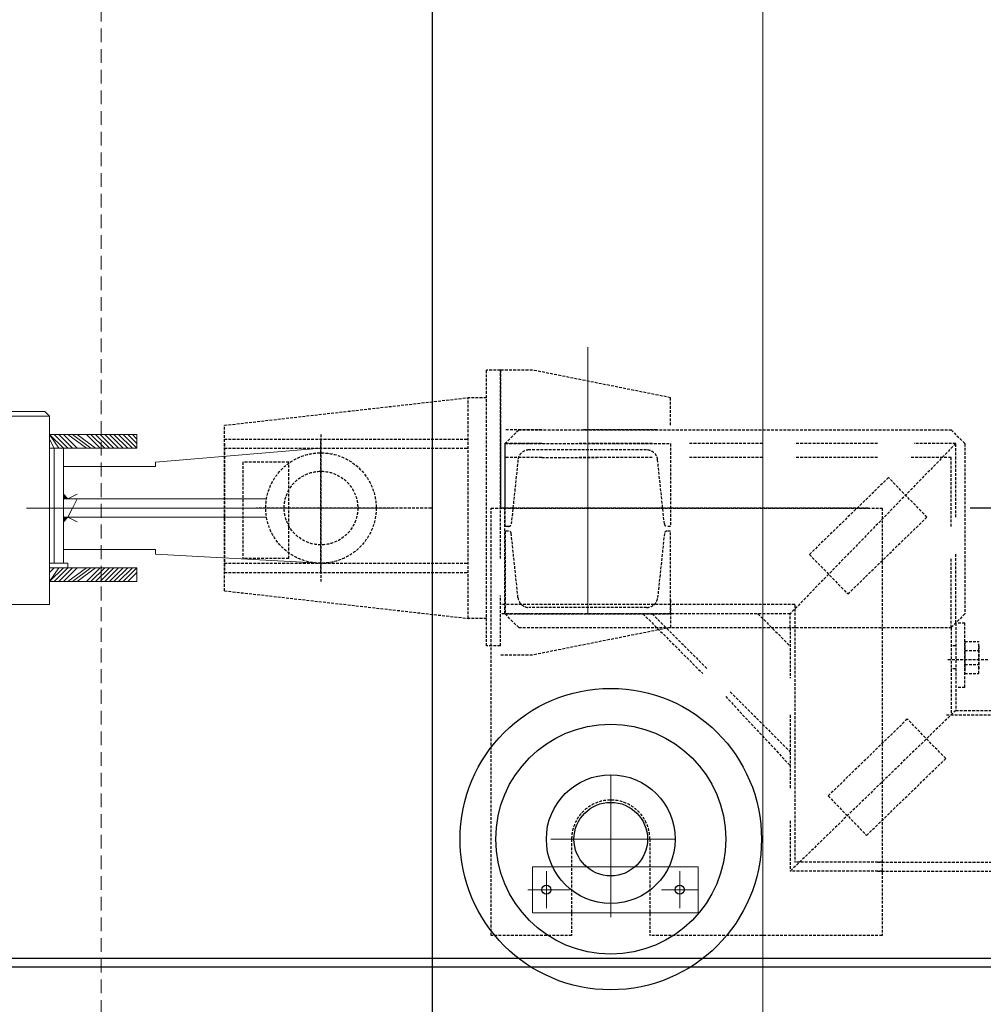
# Model space of a CAD drawing. Header units: inches. Extents: x -204116 to 930598, y -391373 to 256461.
# Tile 120 of 225: x 361261 to 362135, y -248351 to -247458. Entities that reach past the tile are written whole.
import ezdxf

# ---------------------------------------------------------------- set-up
doc = ezdxf.new("R2010")
doc.units = ezdxf.units.IN
doc.header["$LTSCALE"] = 10
doc.header["$MEASUREMENT"] = 0
doc.header["$PDMODE"] = 1
doc.header["$PDSIZE"] = 1000
for name, pattern in [('CONTINOUS', [0]), ('HIDDEN', [0.375, 0.25, -0.125]), ('PHANTOM2', [1.25, 0.625, -0.125, 0.125, -0.125, 0.125, -0.125])]:
    doc.linetypes.add(name, pattern=pattern)
doc.layers.get('Defpoints').update_dxf_attribs({"lineweight": 25})
doc.layers.add('H', color=3, linetype='HIDDEN')
doc.layers.add('HIDD', color=2, linetype='HIDDEN')
doc.layers.add('HIDEN', color=8, linetype='CONTINOUS', lineweight=9)
doc.layers.add('P', color=5, linetype='PHANTOM2', lineweight=9)
doc.styles.add('MIC', font='romans.shx', dxfattribs={"width": 0.8})
doc.dimstyles.new('1_75', dxfattribs={"dimscale": 75, "dimtxt": 2.5, "dimasz": 2.5, "dimexe": 1, "dimexo": 2, "dimgap": 1, "dimtad": 1, "dimtoh": 1, "dimdec": 0, "dimzin": 9, "dimdsep": 46, "dimtxsty": 'MIC', "dimcen": 2.5, "dimclrd": 1, "dimclre": 1, "dimclrt": 256, "dimadec": 0, "dimazin": 0, "dimtfac": 1, "dimtdec": 0, "dimtmove": 2, "dimatfit": 3, "dimfxl": 1, "dimlwd": -1, "dimlwe": -1, "dimarcsym": 0})

# ---------------------------------------------------------------- blocks, each defined once
blk = doc.blocks.new('*D488')
at = {"color": 1}
for p, q in [((362435.23, -247681.42), (362435.23, -250160.35)), ((361635.23, -249000.58), (361635.23, -250160.35)), ((361835.23, -250080.35), (362235.23, -250080.35))]:
    blk.add_line(p, q, dxfattribs=at)
for points in [[(361835.23, -250047.02), (361835.23, -250113.68), (361635.23, -250080.35)], [(362235.23, -250047.02), (362235.23, -250113.68), (362435.23, -250080.35)]]:
    blk.add_solid(points, dxfattribs=at)
at = {"layer": 'Defpoints', "color": 0}
for p in [(362435.23, -247521.42), (361635.23, -248840.58, -3133353.28), (362435.23, -250080.35)]:
    blk.add_point(p, dxfattribs=at)
at = {"insert": (362035.23, -249900.35), "char_height": 200, "attachment_point": 5, "style": 'MIC'}
blk.add_mtext('800', dxfattribs=at)
blk = doc.blocks.new('*D577')
at = {"color": 1}
for p, q in [((357835.23, -247480.58), (357835.23, -247041.73)), ((362435.23, -247428.58), (362435.23, -247041.73)), ((358035.23, -247121.73), (362235.23, -247121.73))]:
    blk.add_line(p, q, dxfattribs=at)
for points in [[(358035.23, -247088.4), (358035.23, -247155.07), (357835.23, -247121.73)], [(362235.23, -247088.4), (362235.23, -247155.07), (362435.23, -247121.73)]]:
    blk.add_solid(points, dxfattribs=at)
at = {"layer": 'Defpoints', "color": 0}
for p in [(362435.23, -247121.73), (362435.23, -247588.58), (357835.23, -247640.58)]:
    blk.add_point(p, dxfattribs=at)
at = {"char_height": 200, "attachment_point": 5, "style": 'MIC'}
for s, insert in [('4600', (360135.23, -246941.73)), ('TAKEUP TRAVEL', (360135.23, -247301.73))]:
    blk.add_mtext(s, dxfattribs=dict(at, insert=insert))

msp = doc.modelspace()

# ---------------------------------------------------------------- hatches: boundary and pattern name
at = {"layer": 'H', "linetype": 'Continuous'}
for points in [[(361301, -247892.24), (361301, -247888.07), (361305.17, -247892.24)], [(361301, -247908.92), (361301, -247913.09), (361305.17, -247908.92)]]:
    msp.add_hatch(color=0, dxfattribs=at).paths.add_polyline_path(points)

# ---------------------------------------------------------------- linework, layer by layer
at = {"color": 1}
for p, q in [((361635.23, -244664.77), (361635.23, -248840.58)), ((362747.23, -247900.58), (362123.23, -247900.58))]:
    msp.add_line(p, q, dxfattribs=at)
for p, q in [((357006.58, -248308.74), (363263.88, -248308.74)), ((356998.58, -248316.74), (363271.93, -248316.74))]:
    msp.add_line(p, q)
for centre, radius in [((361797.23, -248200.82), 136.66), ((361797.23, -248200.82), 104.25), ((361797.23, -248200.82), 58.38), ((361797.23, -248200.82), 33.36), ((361738.85, -248246.69), 4.17), ((361859.78, -248246.69), 4.17)]:
    msp.add_circle(centre, radius)
at = {"layer": 'HIDD'}
for p, q in [((362109.97, -247842.2), (361959.85, -247996.49)), ((362109.97, -248084.06), (361959.85, -248230.01))]:
    msp.add_line(p, q, dxfattribs=at)
for points in [[(361697.15, -247775.48), (361684.64, -247775.48)], [(361697.15, -247775.48), (361684.64, -247775.48)], [(361684.64, -248025.68), (361684.64, -247775.48)], [(361697.15, -247775.48), (361697.15, -247900.58)], [(361851.44, -247800.5), (361726.34, -247775.48), (361697.15, -247775.48)], [(361697.15, -247900.58), (361697.15, -247775.48)], [(361446.95, -247975.64), (361446.95, -247825.52), (361667.96, -247800.5)], [(361684.64, -247800.5), (361667.96, -247800.5)], [(361667.96, -248000.66), (361667.96, -247800.5)], [(361851.44, -247825.52), (361851.44, -247800.5)], [(361697.15, -247825.52), (361697.15, -247900.58)], [(361697.15, -247825.52), (361697.15, -247900.58)], [(361534.52, -247833.86), (361534.52, -247967.3)], [(361734.68, -247829.69), (361701.32, -247829.69)], [(361701.32, -247842.2), (361713.83, -247829.69)], [(361713.83, -247829.69), (362105.8, -247829.69)], [(361838.93, -247829.69), (361772.21, -247829.69)], [(362105.8, -247829.69), (362118.31, -247842.2), (362118.31, -247996.49), (362105.8, -248009)], [(361446.95, -247838.03), (361667.96, -247838.03)], [(361446.95, -247842.2), (361446.95, -247958.96)], [(361534.52, -247958.96), (361534.52, -247838.03)], [(361701.32, -247842.2), (361701.32, -247900.58)], [(361734.68, -247842.2), (361701.32, -247842.2)], [(361701.32, -247842.2), (361701.32, -247900.58)], [(361834.76, -247842.2), (361768.04, -247842.2)], [(361934.83, -247842.2), (361868.12, -247842.2)], [(362001.55, -247842.2), (361964.02, -247842.2)], [(362039.08, -247842.2), (362001.55, -247842.2)], [(362109.97, -247842.2), (362072.44, -247842.2)], [(362109.97, -247908.92), (362109.97, -247842.2)], [(361446.95, -247846.37), (361667.96, -247846.37)], [(361734.68, -247854.71), (361701.32, -247854.71)], [(361734.68, -247854.71), (361784.72, -247854.71)], [(361834.76, -247854.71), (361768.04, -247854.71)], [(361934.83, -247854.71), (361868.12, -247854.71)], [(362001.55, -247854.71), (361964.02, -247854.71)], [(362039.08, -247854.71), (362001.55, -247854.71)], [(362105.8, -247854.71), (362068.27, -247854.71)], [(362105.8, -247917.26), (362105.8, -247854.71)], [(361505.33, -247946.45), (361505.33, -247858.88), (361463.63, -247858.88), (361463.63, -247946.45)], [(361634.6, -247900.58), (361476.14, -247900.58)], [(361761.78, -248288.34), (361688.81, -248288.34), (361688.81, -247900.58), (362043.25, -247900.58), (362043.25, -248288.34), (361832.67, -248288.34)], [(362030.74, -247900.58), (361697.15, -247900.58)], [(361697.15, -247946.45), (361697.15, -247900.58)], [(361701.32, -247996.49), (361701.32, -247900.58)], [(362109.97, -248004.83), (362109.97, -247942.28)], [(361446.95, -247950.62), (361667.96, -247950.62)], [(361505.33, -247946.45), (361463.63, -247946.45)], [(362105.8, -248009), (362105.8, -247946.45)], [(361446.95, -247958.96), (361667.96, -247958.96)], [(361446.95, -247975.64), (361667.96, -248000.66)], [(361697.15, -248025.68), (361697.15, -247979.81)], [(361964.02, -247988.15), (361697.15, -247988.15)], [(361851.44, -247983.86), (361851.44, -248008.88)], [(361964.02, -247988.15), (361964.02, -248221.67)], [(361959.85, -247996.49), (361697.15, -247996.49)], [(361713.83, -248009), (361701.32, -247996.49)], [(361826.42, -247996.49), (361880.63, -248050.7)], [(361834.76, -247996.49), (361884.8, -248046.53)], [(361930.67, -247996.49), (361959.85, -248025.68)], [(361959.85, -248009), (361959.85, -247996.49)], [(361684.64, -248000.66), (361667.96, -248000.66)], [(362109.97, -248004.83), (362109.97, -248084.06)], [(362118.31, -248004.83), (362109.97, -248004.83)], [(362118.31, -248063.21), (362118.31, -248004.83)], [(361851.44, -248008.88), (361726.34, -248033.9), (361697.15, -248033.9)], [(361713.83, -248009), (362105.8, -248009)], [(361959.85, -248009), (361959.85, -248054.87)], [(362105.8, -248009), (362105.8, -248088.23)], [(362118.31, -248021.51), (362130.82, -248021.51)], [(362118.31, -248021.51), (362118.31, -248029.85), (362118.31, -248046.53)], [(362130.82, -248046.53), (362130.82, -248029.85), (362130.82, -248021.51)], [(361697.15, -248025.68), (361684.64, -248025.68)], [(361697.15, -248025.68), (361684.64, -248025.68)], [(362109.97, -248025.68), (362105.8, -248025.68)], [(362118.31, -248025.68), (362118.31, -248046.53)], [(362118.31, -248029.85), (362130.82, -248029.85)], [(362130.82, -248025.68), (362130.82, -248046.53)], [(362139.16, -248038.19), (362101.63, -248038.19)], [(362118.31, -248042.36), (362130.82, -248042.36)], [(362118.31, -248042.36), (362118.31, -248050.7)], [(362130.82, -248050.7), (362130.82, -248042.36)], [(362109.97, -248046.53), (362105.8, -248046.53)], [(362118.31, -248050.7), (362130.82, -248050.7)], [(361905.65, -248067.38), (361959.85, -248121.59)], [(362118.31, -248063.21), (362109.97, -248063.21)], [(361901.48, -248071.55), (361959.85, -248134.1)], [(362109.97, -248084.06), (362760.49, -248084.06)], [(361959.85, -248088.23), (361959.85, -248154.95)], [(362101.63, -248088.23), (362764.66, -248088.23)], [(361959.85, -248184.14), (361959.85, -248230.01)], [(361761.78, -248200.82), (361761.78, -248288.34)], [(361832.67, -248200.82), (361832.67, -248288.34)], [(362043.25, -248230.01), (361959.85, -248230.01)], [(362043.25, -248221.67), (361964.02, -248221.67)], [(362039.08, -248221.67), (362827.21, -248221.67)], [(362039.08, -248230.01), (362827.21, -248230.01)]]:
    msp.add_lwpolyline(points, dxfattribs=at)
for points in [[(361851.44, -247842.2), (361851.44, -247917.2), (361848.24, -247917.2, -0.383864), (361845.85, -247915.05), (361839.73, -247856.86, 0.383864), (361829.79, -247847.9), (361723.08, -247847.9, 0.383864), (361713.14, -247856.86), (361707.02, -247915.05, -0.383864), (361704.63, -247917.2), (361701.44, -247917.2), (361701.44, -247842.2)], [(361851.44, -247996.49), (361851.44, -247921.49), (361848.24, -247921.49, 0.383864), (361845.85, -247923.64), (361839.73, -247981.84, -0.383864), (361829.79, -247990.79), (361723.08, -247990.79, -0.383864), (361713.14, -247981.84), (361707.02, -247923.64, 0.383864), (361704.63, -247921.49), (361701.44, -247921.49), (361701.44, -247996.49)]]:
    msp.add_lwpolyline(points, format="xyb", close=True, dxfattribs=at)
for points in [[(362049.05, -247872.97), (361977.35, -247942.67), (362012.21, -247978.52), (362083.9, -247908.82)], [(362066.06, -248091.89), (361994.36, -248161.6), (362029.21, -248197.45), (362100.91, -248127.74)]]:
    msp.add_lwpolyline(points, close=True, dxfattribs=at)
for radius in [50.04, 33.36]:
    msp.add_circle((361534.52, -247900.58), radius, dxfattribs=at)
msp.add_arc((361797.23, -248200.82), 35.44, 0, 180, dxfattribs=at)
at = {"layer": 'HIDEN', "color": 8, "linetype": 'HIDDEN', "ltscale": 5}
msp.add_line((361335.23, -248490.58, 0.01), (361335.23, -245810.86, 0.24), dxfattribs=at)
at = {"layer": 'HIDEN', "color": 8, "ltscale": 25}
msp.add_line((361935.23, -248490.58, 0.01), (361935.23, -245810.86, 0.24), dxfattribs=at)
at = {"layer": 'P', "color": 0, "linetype": 'Continuous'}
for points in [[(361776.38, -247754.63), (361776.38, -247996.49)], [(361213.43, -247813.01), (361284.32, -247813.01)], [(361213.43, -247817.18), (361288.49, -247817.18)], [(361288.49, -247817.18), (361284.32, -247813.01)], [(361288.49, -247988.15), (361288.49, -247817.18)], [(361288.49, -247833.86), (361367.72, -247833.86)], [(361301, -247846.37), (361288.49, -247833.86), (361296.83, -247846.37)], [(361305.17, -247846.37), (361292.66, -247833.86)], [(361309.34, -247846.37), (361296.83, -247833.86)], [(361313.51, -247846.37), (361301, -247833.86)], [(361321.85, -247846.37), (361305.17, -247833.86)], [(361326.02, -247846.37), (361309.34, -247833.86)], [(361330.19, -247846.37), (361313.51, -247833.86)], [(361334.36, -247846.37), (361321.85, -247833.86)], [(361338.53, -247846.37), (361326.02, -247833.86)], [(361342.7, -247846.37), (361330.19, -247833.86)], [(361346.87, -247846.37), (361334.36, -247833.86)], [(361351.04, -247846.37), (361338.53, -247833.86)], [(361355.21, -247846.37), (361342.7, -247833.86)], [(361359.38, -247846.37), (361346.87, -247833.86)], [(361363.55, -247846.37), (361351.04, -247833.86)], [(361367.72, -247846.37), (361355.21, -247833.86)], [(361367.72, -247842.2), (361359.38, -247833.86)], [(361367.72, -247838.03), (361363.55, -247833.86)], [(361367.72, -247833.86), (361367.72, -247846.37)], [(361292.66, -247846.37), (361288.49, -247838.03)], [(361288.49, -247846.37), (361288.49, -247842.2)], [(361288.49, -247846.37), (361305.17, -247846.37)], [(361288.49, -247846.37), (361367.72, -247846.37)], [(361292.66, -247950.62), (361292.66, -247846.37)], [(361301, -247950.62), (361301, -247846.37)], [(361384.4, -247863.05), (361384.4, -247858.88), (361534.52, -247846.37)], [(361384.4, -247863.05), (361301, -247863.05)], [(361384.4, -247863.05), (361301, -247863.05)], [(361301, -247871.39), (361301, -247929.77)], [(361301, -247892.24), (361301, -247888.07), (361305.17, -247892.24), (361301, -247892.24)], [(361305.17, -247892.24), (361313.51, -247888.07)], [(361301, -247892.24), (361485.18, -247892.24)], [(361301, -247896.41), (361301, -247892.24)], [(361305.17, -247908.92), (361309.34, -247900.58), (361313.51, -247892.24)], [(361267.64, -247900.58), (361296.83, -247900.58)], [(361601.24, -247900.58), (361292.66, -247900.58)], [(361305.17, -247900.58), (361309.34, -247900.58)], [(361301, -247908.92), (361485.18, -247908.92)], [(361301, -247908.92), (361301, -247913.09), (361305.17, -247908.92), (361301, -247908.92)], [(361305.17, -247908.92), (361313.51, -247913.09)], [(361384.4, -247938.11), (361301, -247938.11)], [(361384.4, -247938.11), (361301, -247938.11)], [(361534.52, -247950.62), (361384.4, -247942.28), (361384.4, -247938.11)], [(361288.49, -247950.62), (361305.17, -247950.62), (361305.17, -247954.79)], [(361292.66, -247954.79), (361288.49, -247958.96)], [(361296.83, -247954.79), (361288.49, -247967.3), (361301, -247954.79)], [(361288.49, -247954.79), (361367.72, -247954.79)], [(361305.17, -247954.79), (361292.66, -247967.3)], [(361309.34, -247954.79), (361296.83, -247967.3)], [(361313.51, -247954.79), (361301, -247967.3)], [(361321.85, -247954.79), (361305.17, -247967.3)], [(361326.02, -247954.79), (361309.34, -247967.3)], [(361330.19, -247954.79), (361313.51, -247967.3)], [(361334.36, -247954.79), (361321.85, -247967.3)], [(361338.53, -247954.79), (361326.02, -247967.3)], [(361342.7, -247954.79), (361330.19, -247967.3)], [(361346.87, -247954.79), (361334.36, -247967.3)], [(361351.04, -247954.79), (361338.53, -247967.3)], [(361355.21, -247954.79), (361342.7, -247967.3)], [(361359.38, -247954.79), (361346.87, -247967.3)], [(361363.55, -247954.79), (361351.04, -247967.3)], [(361367.72, -247954.79), (361355.21, -247967.3)], [(361367.72, -247958.96), (361359.38, -247967.3)], [(361367.72, -247954.79), (361367.72, -247967.3)], [(361288.49, -247967.3), (361367.72, -247967.3)], [(361367.72, -247967.3), (361363.55, -247967.3)], [(361284.32, -247988.15), (361213.43, -247988.15), (361288.49, -247988.15)], [(361288.49, -247988.15), (361284.32, -247988.15)], [(361797.23, -248271.71), (361797.23, -248142.44)], [(361743.02, -248200.82), (361855.61, -248200.82)], [(361726.34, -248225.84), (361726.34, -248267.54)], [(361726.34, -248225.84), (361876.46, -248225.84), (361876.46, -248267.54), (361726.34, -248267.54)], [(361738.85, -248263.37), (361738.85, -248230.01)], [(361859.78, -248263.37), (361859.78, -248230.01)], [(361738.85, -248255.03), (361738.85, -248234.18)], [(361859.78, -248255.03), (361859.78, -248234.18)], [(361722.17, -248246.69), (361759.7, -248246.69)], [(361747.19, -248246.69), (361730.51, -248246.69)], [(361876.46, -248246.69), (361843.1, -248246.69)], [(361851.44, -248246.69), (361872.29, -248246.69)]]:
    msp.add_lwpolyline(points, dxfattribs=at)

# ---------------------------------------------------------------- dimensions: what is measured, and where the dimension line sits
dim = msp.add_linear_dim(base=(362435.23, -247121.73), p1=(357835.23, -247640.58), p2=(362435.23, -247588.58), text='<>\\XTAKEUP TRAVEL', dimstyle='1_75', override={"dimscale": 80})
dim.commit()
dim.dimension.update_dxf_attribs({"geometry": '*D577', "text_midpoint": (360135.23, -247121.73)})
dim = msp.add_linear_dim(base=(362435.23, -250080.35, 2509178.92), p1=(361635.23, -248840.58, -624174.37), p2=(362435.23, -247521.42, 2509178.92), dimstyle='1_75', override={"dimscale": 80, "dimfxl": 0.18, "dimarcsym": 1})
dim.commit()
dim.dimension.update_dxf_attribs({"geometry": '*D488', "text_midpoint": (362035.23, -249900.35, 2509178.92)})

doc.saveas('drawing.dxf')
